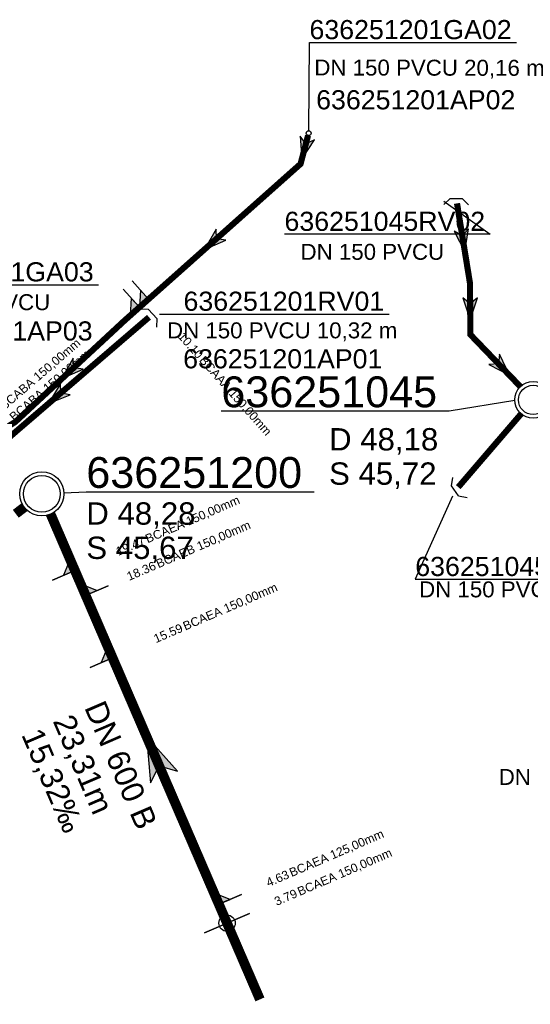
# Model space of a CAD drawing. Extents: x 356718 to 357658, y 5762241 to 5762615.
# Tile 27 of 157: x 356981 to 357002, y 5762297 to 5762337. Entities that reach past the tile are written whole.
import ezdxf
from ezdxf.enums import TextEntityAlignment as Align

# ---------------------------------------------------------------- set-up
doc = ezdxf.new("R2010")
doc.units = 0
doc.header["$MEASUREMENT"] = 0
doc.linetypes.add('AUSGEZOGEN', pattern=[0])
doc.linetypes.add('STRICHPUNKT', pattern=[5, 2, -1, 1, -1])
doc.layers.get('0').update_dxf_attribs({"linetype": 'AUSGEZOGEN'})
for name, color, linetype, true_color in [('111_00131_Symbol', 7, 'AUSGEZOGEN', 0x000000), ('111_00228_Schachtsymbol_nach_Sy', 7, 'AUSGEZOGEN', 0x000000), ('114_00133_Schachtnummer', 7, 'AUSGEZOGEN', 0x000000), ('114_10391_Deckelhoehe', 7, 'AUSGEZOGEN', 0x000000), ('114_10392_Schachtnummer', 7, 'AUSGEZOGEN', 0x000000), ('114_10393_Sohlhoehe', 7, 'AUSGEZOGEN', 0x000000), ('121_10376_Haltungen_Mischwasser', 6, 'STRICHPUNKT', 0xff00ff), ('121_10399_Haltungen_Mischwasser', 6, 'STRICHPUNKT', 0xff00ff), ('123_00048_Fliessrichtungspfeil', 7, 'AUSGEZOGEN', 0x000000), ('123_00137_Fliessrichtungspfeil', 7, 'AUSGEZOGEN', 0x000000), ('124_00118_Standard__Laenge___10', 7, 'AUSGEZOGEN', 0x000000), ('124_10395_Standard1', 7, 'AUSGEZOGEN', 0x000000), ('124_10626_Standard__Laenge____1', 7, 'AUSGEZOGEN', 0x000000), ('141_10677_Stutzen__alle__aus_DW', 7, 'AUSGEZOGEN', 0x000000), ('141_10868_Stutzen__141_', 7, 'AUSGEZOGEN', 0x000000)]:
    doc.layers.add(name, color=color, linetype=linetype, true_color=true_color)
doc.styles.add('ARIAL', font='arial.ttf', dxfattribs={"height": 1.5})
doc.styles.get("Standard").update_dxf_attribs({"font": 'arial.ttf', "height": 1})

# ---------------------------------------------------------------- blocks, each defined once
blk = doc.blocks.new('N03')
at = {"color": 0}
for radius in [0.75, 0.6]:
    blk.add_circle((0, 0), radius, dxfattribs=at)
blk = doc.blocks.new('N04')
at = {"color": 0}
for radius in [0.9, 0.75]:
    blk.add_circle((0, 0), radius, dxfattribs=at)
blk = doc.blocks.new('F00')
at = {"color": 0}
blk.add_circle((0, 0), 0.1, dxfattribs=at)
blk = doc.blocks.new('TEILSTRECKE_E')
at = {"color": 0, "linetype": 'AUSGEZOGEN'}
for points in [[(0, 0.25), (-0.25, 0.5)], [(0, 0.25), (0, -0.25)], [(0, -0.25), (-0.25, -0.5)]]:
    blk.add_lwpolyline(points, dxfattribs=at)
blk = doc.blocks.new('FLI')
at = {"color": 0, "linetype": 'AUSGEZOGEN'}
blk.add_lwpolyline([(-0.4, 0), (-0.9, -0.6), (0.9, 0), (-0.9, 0.6), (-0.4, 0)], close=True, dxfattribs=at)
at = {"color": 0}
for points in [[(-0.4, 0), (0.9, 0), (-0.9, 0.6)], [(-0.9, -0.6), (0.9, 0), (-0.4, 0)]]:
    blk.add_solid(points, dxfattribs=at)

msp = doc.modelspace()

# ---------------------------------------------------------------- linework, layer by layer
at = {"layer": '114_00133_Schachtnummer', "color": 18, "linetype": 'AUSGEZOGEN', "true_color": 0x000000}
for points in [[(356992.56, 5762332.553), (356992.592, 5762336.156), (357001.047, 5762336.156)], [(356998.082, 5762329.682), (356999.964, 5762328.329), (356991.572, 5762328.329)], [(356974.833, 5762326.269), (356975.527, 5762326.267), (356983.982, 5762326.267)], [(356986.467, 5762325.07), (356987.449, 5762325.068), (356995.842, 5762325.068)], [(356998.438, 5762317.635), (356996.912, 5762314.24), (357005.305, 5762314.24)]]:
    msp.add_lwpolyline(points, dxfattribs=at)
at = {"layer": '114_10392_Schachtnummer', "color": 18, "linetype": 'AUSGEZOGEN', "true_color": 0x000000}
for points in [[(357000.976, 5762321.538), (356998.3, 5762321.108), (356988.992, 5762321.108)], [(356982.564, 5762317.771), (356983.48, 5762317.814), (356992.788, 5762317.814)]]:
    msp.add_lwpolyline(points, dxfattribs=at)
at = {"layer": '121_10376_Haltungen_Mischwasser', "color": 6, "linetype": 'STRICHPUNKT', "true_color": 0xff00ff, "const_width": 0.4}
for points in [[(356980.95, 5762317.182), (356980.601, 5762316.915)], [(356990.569, 5762297.091), (356982.021, 5762316.903)]]:
    msp.add_lwpolyline(points, dxfattribs=at)
at = {"layer": '121_10399_Haltungen_Mischwasser', "color": 6, "linetype": 'STRICHPUNKT', "true_color": 0xff00ff, "const_width": 0.25}
for points in [[(356992.534, 5762332.356), (356992.228, 5762331.197), (356985.051, 5762324.813), (356980.578, 5762320.663), (356979.049, 5762319.712), (356978.058, 5762318.872)], [(356998.616, 5762329.586), (356999.145, 5762326.33), (356999.162, 5762324.23), (357001.205, 5762322.105)], [(356986.04, 5762324.94), (356978.45, 5762318.418)], [(356998.667, 5762318.003), (357001.236, 5762320.996)]]:
    msp.add_lwpolyline(points, dxfattribs=at)
at = {"layer": '141_10677_Stutzen__alle__aus_DW', "color": 18, "linetype": 'AUSGEZOGEN', "true_color": 0x000000}
for points in [[(356985.648, 5762325.344), (356984.983, 5762326.091)], [(356985.648, 5762325.344), (356985.315, 5762325.717), (356985.274, 5762325.011)]]:
    msp.add_lwpolyline(points, close=True, dxfattribs=at)
at = {"layer": '141_10677_Stutzen__alle__aus_DW', "color": 18, "true_color": 0x000000}
msp.add_solid([(356985.648, 5762325.344), (356985.315, 5762325.717), (356985.274, 5762325.011)], dxfattribs=at)
at = {"layer": '141_10868_Stutzen__141_', "color": 18, "linetype": 'AUSGEZOGEN', "true_color": 0x000000}
for points in [[(356986.021, 5762325.676), (356985.357, 5762326.423)], [(356986.021, 5762325.676), (356985.689, 5762326.05), (356985.648, 5762325.344)], [(356983.015, 5762314.601), (356982.817, 5762315.06), (356982.556, 5762314.403)], [(356983.015, 5762314.601), (356982.096, 5762314.205)], [(356983.454, 5762313.582), (356983.913, 5762313.78), (356983.256, 5762314.041)], [(356983.454, 5762313.582), (356984.373, 5762313.978)], [(356984.552, 5762311.039), (356984.354, 5762311.498), (356984.093, 5762310.84)], [(356984.552, 5762311.039), (356983.634, 5762310.642)], [(356988.894, 5762300.975), (356989.353, 5762301.173), (356988.696, 5762301.434)], [(356988.894, 5762300.975), (356989.812, 5762301.371)], [(356990.145, 5762300.6), (356988.308, 5762299.808)]]:
    msp.add_lwpolyline(points, close=True, dxfattribs=at)
at = {"layer": '141_10868_Stutzen__141_', "color": 18, "true_color": 0x000000}
msp.add_circle((356989.226, 5762300.204), 0.333, dxfattribs=at)
for points in [[(356986.021, 5762325.676), (356985.689, 5762326.05), (356985.648, 5762325.344)], [(356983.015, 5762314.601), (356982.817, 5762315.06), (356982.556, 5762314.403)], [(356983.454, 5762313.582), (356983.913, 5762313.78), (356983.256, 5762314.041)], [(356984.552, 5762311.039), (356984.354, 5762311.498), (356984.093, 5762310.84)], [(356988.894, 5762300.975), (356989.353, 5762301.173), (356988.696, 5762301.434)]]:
    msp.add_solid(points, dxfattribs=at)

# ---------------------------------------------------------------- block references
at = {"layer": '111_00131_Symbol', "color": 18, "true_color": 0x000000}
msp.add_blockref('F00', (356992.559, 5762332.453), dxfattribs=at)
for p, rotation in [((356998.583, 5762329.786), 89.4), ((356986.192, 5762325.07), 43.3), ((356998.533, 5762317.847), 215.3)]:
    msp.add_blockref('TEILSTRECKE_E', p, dxfattribs=dict(at, rotation=rotation))
at = {"layer": '111_00228_Schachtsymbol_nach_Sy', "color": 18, "true_color": 0x000000}
for name, p in [('N03', (357001.725, 5762321.565)), ('N04', (356981.665, 5762317.729))]:
    msp.add_blockref(name, p, dxfattribs=at)
at = {"layer": '123_00048_Fliessrichtungspfeil', "color": 18, "true_color": 0x000000, "rotation": 113.3}
msp.add_blockref('FLI', (356986.296, 5762306.997), dxfattribs=at)
at = {"layer": '123_00137_Fliessrichtungspfeil', "color": 18, "true_color": 0x000000, "xscale": 0.5, "yscale": 0.5, "zscale": 0.5}
for p, rotation in [((356992.394, 5762331.825), 255.3), ((356988.64, 5762328.005), 221.7), ((356998.864, 5762328.058), 279.3), ((356999.153, 5762325.28), 270.4999999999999), ((356982.815, 5762322.738), 222.9), ((357000.443, 5762322.897), 313.9), ((356982.283, 5762321.712), 220.7)]:
    msp.add_blockref('FLI', p, dxfattribs=dict(at, rotation=rotation))

# ---------------------------------------------------------------- texts
at = {"layer": '114_00133_Schachtnummer', "color": 18, "true_color": 0x000000, "style": 'ARIAL'}
for s, p in [('636251201GA02', (356992.592, 5762337.072)), ('636251201AP02', (356992.865, 5762334.207)), ('636251045RV02', (356991.572, 5762329.245)), ('636251201GA03', (356975.527, 5762327.183)), ('636251201RV01', (356987.449, 5762325.984)), ('636251201AP03', (356975.603, 5762324.77)), ('636251201AP01', (356987.436, 5762323.633)), ('636251045RV01', (356996.912, 5762315.156))]:
    msp.add_text(s, height=0.78136, dxfattribs=at).set_placement(p, align=Align.TOP_LEFT)
at = {"layer": '114_10391_Deckelhoehe', "color": 18, "true_color": 0x000000, "style": 'ARIAL'}
for s, p in [('D 48,18', (356993.391, 5762320.412)), ('D 48,28', (356983.48, 5762317.383))]:
    msp.add_text(s, height=0.9116, dxfattribs=at).set_placement(p, align=Align.TOP_LEFT)
at = {"layer": '114_10392_Schachtnummer', "color": 18, "true_color": 0x000000, "style": 'ARIAL'}
for s, p in [('636251045', (356988.992, 5762322.524)), ('636251200', (356983.48, 5762319.231))]:
    msp.add_text(s, height=1.2601, dxfattribs=at).set_placement(p, align=Align.TOP_LEFT)
at = {"layer": '114_10393_Sohlhoehe', "color": 18, "true_color": 0x000000, "style": 'ARIAL'}
for s, p in [('S 45,72', (356993.391, 5762319.012)), ('S 45,67', (356983.48, 5762315.983))]:
    msp.add_text(s, height=0.9116, dxfattribs=at).set_placement(p, align=Align.TOP_LEFT)
at = {"layer": '124_00118_Standard__Laenge___10', "color": 18, "true_color": 0x000000, "style": 'ARIAL'}
for s, p in [('DN 150 PVCU 20,16 m', (356992.79, 5762335.46)), ('DN 150 PVCU 14,28 m', (357000.318, 5762306.499))]:
    msp.add_text(s, height=0.65113, rotation=359.9, dxfattribs=at).set_placement(p, align=Align.TOP_LEFT)
msp.add_text('DN 150 PVCU 10,32 m', height=0.65113, dxfattribs=at).set_placement((356986.776, 5762324.729), align=Align.TOP_LEFT)
at = {"layer": '124_10395_Standard1', "color": 18, "true_color": 0x000000, "style": 'ARIAL'}
for s, p in [('DN 600 B', (356984.223, 5762309.374)), ('23,31m', (356982.938, 5762308.819)), ('15,32‰', (356981.652, 5762308.264))]:
    msp.add_text(s, height=0.9116, rotation=293.3, dxfattribs=at).set_placement(p, align=Align.TOP_LEFT)
at = {"layer": '124_10626_Standard__Laenge____1', "color": 18, "true_color": 0x000000, "style": 'ARIAL'}
for p in [(356992.227, 5762327.935), (356976.144, 5762325.879), (356997.068, 5762314.156)]:
    msp.add_text('DN 150 PVCU', height=0.65113, dxfattribs=at).set_placement(p, align=Align.TOP_LEFT)
at = {"layer": '141_10677_Stutzen__alle__aus_DW', "color": 18, "true_color": 0x000000}
msp.add_text('10.10', height=0.00707, rotation=311.7, dxfattribs=at).set_placement((356986.755, 5762324.105), align=Align.TOP_RIGHT)
msp.add_text('BCAAA 150,00mm', height=0.00707, rotation=311.7, dxfattribs=at).set_placement((356986.756, 5762324.104), align=Align.TOP_LEFT)
at = {"layer": '141_10868_Stutzen__141_', "color": 18, "true_color": 0x000000}
for s, rotation, p in [('10.10', 311.7, (356988.283, 5762323.45)), ('19.47', 23.3, (356985.782, 5762316.007)), ('18.36', 23.3, (356986.222, 5762314.988)), ('15.59', 23.3, (356987.319, 5762312.445)), ('4.63', 23.3, (356991.661, 5762302.382)), ('3.79', 23.3, (356991.994, 5762301.61))]:
    msp.add_text(s, height=0.3533, rotation=rotation, dxfattribs=at).set_placement(p, align=Align.TOP_RIGHT)
for s, rotation, p in [('BCABA 150,00mm', 40.7, (356979.909, 5762321.398)), ('BCABA 150,00mm', 40.7, (356980.301, 5762320.943)), ('BCAAA 150,00mm', 311.7, (356988.328, 5762323.399)), ('BCAEA 150,00mm', 23.3, (356985.844, 5762316.034)), ('BCAEB 150,00mm', 23.3, (356986.284, 5762315.015)), ('BCAEA 150,00mm', 23.3, (356987.381, 5762312.472)), ('BCAEA 125,00mm', 23.3, (356991.723, 5762302.409)), ('BCAEA 150,00mm', 23.3, (356992.056, 5762301.637))]:
    msp.add_text(s, height=0.35326, rotation=rotation, dxfattribs=at).set_placement(p, align=Align.TOP_LEFT)

doc.saveas('drawing.dxf')
